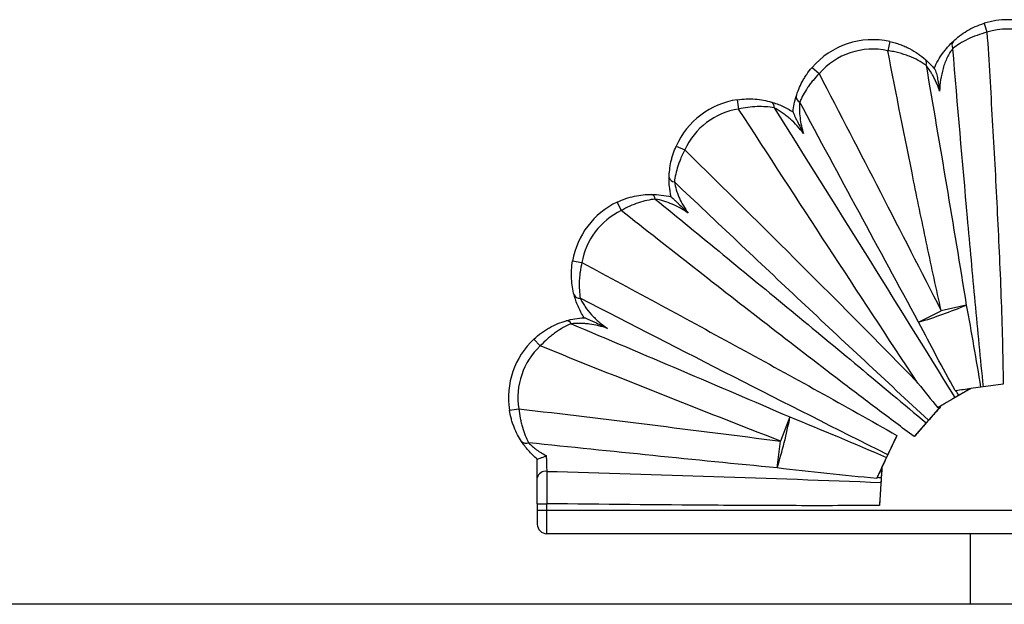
# Paper-space layout '_Izquierda' of a CAD drawing. Header units: millimetres. Extents: x 580 to 1680, y -627 to 712.
# Tile 9 of 10: x 1340 to 1549, y 588 to 712. Entities that reach past the tile are written whole.
import ezdxf

# ---------------------------------------------------------------- set-up
doc = ezdxf.new("R2010")
doc.units = ezdxf.units.MM

psp = doc.layouts.new('_Izquierda')

# ---------------------------------------------------------------- linework, layer by layer
at = {"color": 7, "linetype": 'Continuous', "lineweight": 25}
for p, q in [((1544.99, 710.95), (1545.58, 709.04)), ((1524.92, 707.08), (1524.49, 705.13)), ((1508.39, 701.55), (1509.91, 700.25)), ((1492.5, 694.71), (1492.8, 692.73)), ((1479.52, 684.87), (1481.35, 684.05)), ((1467, 672.97), (1467.85, 671.16)), ((1457.51, 660.46), (1459.48, 660.12)), ((1541.19, 651.1), (1535.84, 649.9)), ((1531.05, 647.47), (1535.84, 649.9)), ((1449.28, 643.87), (1450.65, 642.41)), ((1549.02, 634.28), (1542.17, 633.4)), ((1542.17, 633.4), (1535.65, 629.6)), ((1538.8, 632.96), (1538.97, 632.98)), ((1542.17, 633.4), (1542.16, 633.4)), ((1444.09, 628.76), (1446.07, 629.08)), ((1535.73, 629.52), (1530.13, 623.16)), ((1535.65, 629.6), (1535.73, 629.52)), ((1503.71, 627.33), (1501.72, 622.19)), ((1500.98, 616.5), (1501.72, 622.19)), ((1526.43, 623.39), (1523.26, 616.64)), ((1450, 614.41), (1450, 618.38)), ((1523.26, 616.64), (1522.73, 608.53)), ((1523.26, 616.64), (1523.26, 616.64)), ((1522.24, 614.47), (1522.14, 614.26)), ((1450, 608.91), (1452, 608.91)), ((1450, 608.91), (1450, 604.54)), ((1450, 607.54), (1650, 607.54)), ((1452, 602.54), (1452, 608.91)), ((1645, 602.54), (1452, 602.54)), ((1542, 602.54), (1542, 587.54)), ((1680, 587.54), (580, 587.54))]:
    psp.add_line(p, q, dxfattribs=at)
for centre, radius, start, end in [((1550, 694.71), 17, 72.8404, 107.1481), ((1550, 694.71), 15, 72.8404, 107.1481), ((1521.29, 690.47), 17, 77.6476, 139.3394), ((1521.29, 690.47), 15, 77.6476, 139.3394), ((1539.49, 706.3), 1.37, 140.2849, 210.1433), ((1531.65, 702.53), 1.11, 332.8387, 39.5262), ((1506.22, 695.35), 1.21, 177.9903, 248.8035), ((1495.03, 677.9), 17, 98.5435, 155.7908), ((1495.03, 677.9), 15, 98.5435, 155.7908), ((1499.2, 693.23), 1.15, 348.2382, 58.174), ((1479.24, 678.52), 1.25, 193.6427, 265.0715), ((1473.97, 673.54), 1.12, 3.6872, 72.9898), ((1474.27, 657.6), 17, 115.3145, 170.3342), ((1474.27, 657.6), 15, 115.3145, 170.3342), ((1458.96, 653.81), 1.26, 206.2968, 277.1766), ((1498.35, 754.84), 112.25, 286.9371, 292.4363), ((1456.22, 646.67), 1.1, 23.8981, 92.7631), ((1460.88, 631.44), 17, 133.005, 189.0675), ((1460.88, 631.44), 15, 133.005, 189.0675), ((1395.16, 648.93), 110.68, 342.9625, 348.749), ((1447.61, 623.03), 1.31, 223.7247, 295.1744), ((1451.74, 614.02), 1.78, 81.1028, 167.3943), ((1452, 604.54), 2, 180, 270)]:
    psp.add_arc(centre, radius, start, end, dxfattribs=at)
for points, knots in [([(1538.44, 707.18), (1538.84, 707.55), (1539.28, 707.92), (1540.25, 708.65), (1540.77, 709), (1541.87, 709.66), (1542.47, 709.97), (1543.69, 710.51), (1544.33, 710.75), (1544.99, 710.95)], [0, 0, 0, 0, 0.25, 0.25, 0.5, 0.5, 0.75, 0.75, 1, 1, 1, 1]), ([(1545.58, 709.04), (1544.85, 708.86), (1544.14, 708.63), (1542.78, 708.13), (1542.11, 707.85), (1540.88, 707.25), (1540.31, 706.93), (1539.23, 706.28), (1538.75, 705.94), (1538.31, 705.62)], [0, 0, 0, 0, 0.25, 0.25, 0.5, 0.5, 0.75, 0.75, 1, 1, 1, 1]), ([(1545.58, 709.04), (1545.97, 702.82), (1546.35, 696.59), (1547.06, 684.14), (1547.41, 677.91), (1548.03, 665.45), (1548.32, 659.22), (1548.67, 649.87), (1548.77, 646.75), (1548.93, 640.52), (1549, 637.4), (1549.02, 634.28)], [0, 0, 0, 0, 0.25, 0.25, 0.5, 0.5, 0.75, 0.75, 0.875, 0.875, 1, 1, 1, 1]), ([(1524.92, 707.08), (1525.3, 707), (1525.67, 706.9), (1526.39, 706.69), (1526.75, 706.57), (1527.45, 706.32), (1527.79, 706.18), (1528.47, 705.89), (1528.8, 705.73), (1529.76, 705.23), (1530.36, 704.86), (1531.49, 704.09), (1532.02, 703.68), (1532.51, 703.24)], [0, 0, 0, 0, 0.125, 0.125, 0.25, 0.25, 0.375, 0.375, 0.5, 0.5, 0.75, 0.75, 1, 1, 1, 1]), ([(1534.35, 701.35), (1534.6, 701.93), (1534.87, 702.5), (1535.49, 703.59), (1535.82, 704.12), (1536.36, 704.86), (1536.54, 705.1), (1536.92, 705.57), (1537.11, 705.8), (1537.69, 706.45), (1538.07, 706.83), (1538.44, 707.18)], [0, 0, 0, 0, 0.25, 0.25, 0.5, 0.5, 0.625, 0.625, 0.75, 0.75, 1, 1, 1, 1]), ([(1538.31, 705.62), (1538.11, 705.34), (1537.9, 705.04), (1537.51, 704.39), (1537.31, 704.03), (1536.96, 703.3), (1536.8, 702.93), (1536.5, 702.16), (1536.37, 701.77), (1536.02, 700.58), (1535.85, 699.78), (1535.6, 698.15), (1535.53, 697.33), (1535.51, 696.5)], [0, 0, 0, 0, 0.125, 0.125, 0.25, 0.25, 0.375, 0.375, 0.5, 0.5, 0.75, 0.75, 1, 1, 1, 1]), ([(1544.82, 633.73), (1544.22, 639.72), (1543.65, 645.7), (1542.53, 657.68), (1541.98, 663.67), (1540.37, 681.64), (1539.33, 693.63), (1538.31, 705.62)], [0, 0, 0, 0, 0.25, 0.25, 0.5, 0.5, 1, 1, 1, 1]), ([(1532.64, 702.02), (1532.12, 702.39), (1531.56, 702.74), (1530.35, 703.38), (1529.7, 703.68), (1528.66, 704.09), (1528.3, 704.22), (1527.58, 704.45), (1527.21, 704.56), (1526.45, 704.76), (1526.07, 704.85), (1525.29, 705), (1524.89, 705.07), (1524.49, 705.13)], [0, 0, 0, 0, 0.25, 0.25, 0.5, 0.5, 0.625, 0.625, 0.75, 0.75, 0.875, 0.875, 1, 1, 1, 1]), ([(1535.84, 649.9), (1534.81, 654.49), (1533.83, 659.08), (1531.88, 668.27), (1530.93, 672.88), (1528.12, 686.69), (1526.29, 695.9), (1524.49, 705.13)], [0, 0, 0, 0, 0.25, 0.25, 0.5, 0.5, 1, 1, 1, 1]), ([(1532.51, 703.24), (1532.84, 702.95), (1533.17, 702.64), (1533.83, 701.96), (1534.15, 701.59), (1534.47, 701.21)], [0, 0, 0, 0, 0.5, 0.5, 1, 1, 1, 1]), ([(1505.01, 695.39), (1505.17, 695.92), (1505.36, 696.45), (1505.79, 697.5), (1506.04, 698.02), (1506.47, 698.81), (1506.62, 699.07), (1506.93, 699.58), (1507.1, 699.84), (1507.61, 700.59), (1507.98, 701.08), (1508.39, 701.55)], [0, 0, 0, 0, 0.25, 0.25, 0.5, 0.5, 0.625, 0.625, 0.75, 0.75, 1, 1, 1, 1]), ([(1532.64, 702.02), (1534.09, 693.54), (1535.54, 685.05), (1538.39, 668.08), (1539.81, 659.59), (1541.19, 651.1)], [0, 0, 0, 0, 0.5, 0.5, 1, 1, 1, 1]), ([(1535.51, 696.5), (1535.35, 697.01), (1535.16, 697.51), (1534.76, 698.49), (1534.54, 698.97), (1534.17, 699.68), (1534.05, 699.91), (1533.78, 700.36), (1533.65, 700.59), (1533.23, 701.24), (1532.94, 701.65), (1532.64, 702.02)], [0, 0, 0, 0, 0.25, 0.25, 0.5, 0.5, 0.625, 0.625, 0.75, 0.75, 1, 1, 1, 1]), ([(1534.47, 701.21), (1534.43, 701.25), (1534.4, 701.29), (1534.36, 701.34), (1534.35, 701.35), (1534.35, 701.35)], [0, 0, 0, 0, 0.5, 0.5, 1, 1, 1, 1]), ([(1534.47, 701.21), (1534.5, 701.17), (1534.53, 701.12), (1534.59, 700.99), (1534.62, 700.92), (1534.71, 700.68), (1534.77, 700.49), (1534.87, 700.11), (1534.92, 699.91), (1535.01, 699.5), (1535.05, 699.29), (1535.18, 698.66), (1535.25, 698.23), (1535.39, 697.37), (1535.45, 696.94), (1535.51, 696.5)], [0, 0, 0, 0, 0.0625, 0.0625, 0.125, 0.125, 0.25, 0.25, 0.375, 0.375, 0.5, 0.5, 0.75, 0.75, 1, 1, 1, 1]), ([(1509.91, 700.25), (1509.44, 699.78), (1509.01, 699.3), (1508.4, 698.56), (1508.2, 698.31), (1507.83, 697.8), (1507.64, 697.55), (1507.12, 696.78), (1506.81, 696.26), (1506.25, 695.24), (1506, 694.73), (1505.78, 694.22)], [0, 0, 0, 0, 0.25, 0.25, 0.375, 0.375, 0.5, 0.5, 0.75, 0.75, 1, 1, 1, 1]), ([(1509.91, 700.25), (1514.25, 691.87), (1518.59, 683.49), (1527.24, 666.71), (1531.55, 658.31), (1535.84, 649.9)], [0, 0, 0, 0, 0.5, 0.5, 1, 1, 1, 1]), ([(1492.5, 694.71), (1493.14, 694.81), (1493.78, 694.86), (1495.05, 694.91), (1495.68, 694.9), (1497.53, 694.76), (1498.7, 694.54), (1499.81, 694.21)], [0, 0, 0, 0, 0.25, 0.25, 0.5, 0.5, 1, 1, 1, 1]), ([(1504.36, 692.1), (1504.42, 692.68), (1504.51, 693.25), (1504.72, 694.35), (1504.86, 694.88), (1505.01, 695.39)], [0, 0, 0, 0, 0.5, 0.5, 1, 1, 1, 1]), ([(1500.33, 693), (1499.76, 693.1), (1499.18, 693.17), (1497.98, 693.25), (1497.36, 693.27), (1496.09, 693.23), (1495.43, 693.17), (1494.12, 693), (1493.46, 692.88), (1492.8, 692.73)], [0, 0, 0, 0, 0.25, 0.25, 0.5, 0.5, 0.75, 0.75, 1, 1, 1, 1]), ([(1530.89, 634.54), (1524.48, 644.2), (1518.12, 653.89), (1505.43, 673.29), (1499.11, 683.01), (1492.8, 692.73)], [0, 0, 0, 0, 0.5, 0.5, 1, 1, 1, 1]), ([(1499.81, 694.21), (1500.56, 693.99), (1501.34, 693.71), (1502.49, 693.18), (1502.87, 692.99), (1503.63, 692.57), (1504, 692.34), (1504.36, 692.11)], [0, 0, 0, 0, 0.5, 0.5, 0.75, 0.75, 1, 1, 1, 1]), ([(1500.33, 693), (1506.77, 682.76), (1513.2, 672.51), (1526.01, 651.99), (1532.4, 641.72), (1538.74, 631.43)], [0, 0, 0, 0, 0.5, 0.5, 1, 1, 1, 1]), ([(1506.59, 687.51), (1506.17, 688.08), (1505.72, 688.63), (1504.77, 689.68), (1504.27, 690.18), (1503.47, 690.88), (1503.2, 691.11), (1502.65, 691.54), (1502.37, 691.75), (1501.5, 692.35), (1500.92, 692.7), (1500.33, 693)], [0, 0, 0, 0, 0.25, 0.25, 0.5, 0.5, 0.625, 0.625, 0.75, 0.75, 1, 1, 1, 1]), ([(1505.78, 694.22), (1505.73, 693.69), (1505.71, 693.14), (1505.72, 692.02), (1505.77, 691.44), (1505.91, 690.31), (1506.01, 689.74), (1506.26, 688.62), (1506.41, 688.06), (1506.59, 687.51)], [0, 0, 0, 0, 0.25, 0.25, 0.5, 0.5, 0.75, 0.75, 1, 1, 1, 1]), ([(1504.36, 692.1), (1504.36, 692.08), (1504.4, 691.97), (1504.52, 691.68), (1504.61, 691.49), (1504.78, 691.11), (1504.88, 690.9), (1505.08, 690.49), (1505.19, 690.28), (1505.5, 689.64), (1505.72, 689.22), (1506.15, 688.37), (1506.37, 687.94), (1506.59, 687.51)], [0, 0, 0, 0, 0.125, 0.125, 0.25, 0.25, 0.375, 0.375, 0.5, 0.5, 0.75, 0.75, 1, 1, 1, 1]), ([(1478.03, 678.22), (1478.04, 678.75), (1478.08, 679.29), (1478.2, 680.39), (1478.29, 680.94), (1478.48, 681.79), (1478.55, 682.07), (1478.7, 682.64), (1478.79, 682.92), (1479.06, 683.76), (1479.28, 684.32), (1479.52, 684.87)], [0, 0, 0, 0, 0.25, 0.25, 0.5, 0.5, 0.625, 0.625, 0.75, 0.75, 1, 1, 1, 1]), ([(1481.35, 684.05), (1481.05, 683.48), (1480.77, 682.91), (1480.41, 682.05), (1480.29, 681.76), (1480.08, 681.18), (1479.98, 680.89), (1479.7, 680.03), (1479.55, 679.46), (1479.3, 678.35), (1479.21, 677.8), (1479.14, 677.27)], [0, 0, 0, 0, 0.25, 0.25, 0.375, 0.375, 0.5, 0.5, 0.75, 0.75, 1, 1, 1, 1]), ([(1481.35, 684.05), (1489.68, 675.87), (1497.98, 667.67), (1510.39, 655.31), (1514.52, 651.18), (1522.74, 642.9), (1526.83, 638.74), (1530.89, 634.54)], [0, 0, 0, 0, 0.5, 0.5, 0.75, 0.75, 1, 1, 1, 1]), ([(1478.46, 674.08), (1478.38, 674.43), (1478.31, 674.78), (1478.2, 675.49), (1478.15, 675.85), (1478.04, 676.9), (1478.02, 677.57), (1478.03, 678.22)], [0, 0, 0, 0, 0.25, 0.25, 0.5, 0.5, 1, 1, 1, 1]), ([(1533.18, 626.63), (1528.64, 630.81), (1524.12, 635.01), (1515.09, 643.43), (1510.58, 647.65), (1497.08, 660.32), (1488.1, 668.79), (1479.14, 677.27)], [0, 0, 0, 0, 0.25, 0.25, 0.5, 0.5, 1, 1, 1, 1]), ([(1479.14, 677.27), (1479.23, 676.72), (1479.37, 676.14), (1479.64, 675.27), (1479.74, 674.97), (1479.96, 674.4), (1480.08, 674.11), (1480.46, 673.27), (1480.74, 672.72), (1481.37, 671.65), (1481.71, 671.13), (1482.08, 670.62)], [0, 0, 0, 0, 0.25, 0.25, 0.375, 0.375, 0.5, 0.5, 0.75, 0.75, 1, 1, 1, 1]), ([(1467, 672.97), (1467.59, 673.25), (1468.2, 673.5), (1469.42, 673.91), (1470.05, 674.08), (1471.89, 674.48), (1473.1, 674.61), (1474.3, 674.6)], [0, 0, 0, 0, 0.25, 0.25, 0.5, 0.5, 1, 1, 1, 1]), ([(1474.3, 674.6), (1474.97, 674.6), (1475.65, 674.56), (1477.05, 674.39), (1477.76, 674.25), (1478.47, 674.08)], [0, 0, 0, 0, 0.5, 0.5, 1, 1, 1, 1]), ([(1478.47, 674.08), (1478.48, 674.07), (1478.56, 674), (1478.79, 673.8), (1478.93, 673.66), (1479.23, 673.38), (1479.39, 673.22), (1479.71, 672.91), (1479.88, 672.75), (1480.38, 672.27), (1480.72, 671.94), (1481.4, 671.29), (1481.73, 670.96), (1482.08, 670.62)], [0, 0, 0, 0, 0.125, 0.125, 0.25, 0.25, 0.375, 0.375, 0.5, 0.5, 0.75, 0.75, 1, 1, 1, 1]), ([(1475.08, 673.61), (1474.5, 673.54), (1473.91, 673.45), (1472.71, 673.18), (1472.11, 673.02), (1470.89, 672.61), (1470.27, 672.37), (1469.05, 671.82), (1468.44, 671.51), (1467.85, 671.16)], [0, 0, 0, 0, 0.25, 0.25, 0.5, 0.5, 0.75, 0.75, 1, 1, 1, 1]), ([(1475.08, 673.61), (1484.72, 665.73), (1494.35, 657.84), (1508.75, 645.96), (1513.55, 641.99), (1523.12, 634.04), (1527.9, 630.06), (1532.67, 626.06)], [0, 0, 0, 0, 0.5, 0.5, 0.75, 0.75, 1, 1, 1, 1]), ([(1482.08, 670.62), (1481.54, 670.99), (1480.99, 671.33), (1479.87, 671.96), (1479.29, 672.24), (1478.11, 672.75), (1477.5, 672.98), (1476.29, 673.35), (1475.68, 673.5), (1475.08, 673.61)], [0, 0, 0, 0, 0.25, 0.25, 0.5, 0.5, 0.75, 0.75, 1, 1, 1, 1]), ([(1530.13, 623.16), (1527.49, 625.1), (1524.86, 627.06), (1519.63, 631), (1517.02, 632.98), (1509.2, 638.93), (1504.01, 642.93), (1488.47, 654.97), (1478.15, 663.06), (1467.85, 671.16)], [0, 0, 0, 0, 0.125, 0.125, 0.25, 0.25, 0.5, 0.5, 1, 1, 1, 1]), ([(1457.83, 653.25), (1457.69, 653.78), (1457.57, 654.34), (1457.39, 655.48), (1457.32, 656.07), (1457.27, 656.99), (1457.26, 657.31), (1457.27, 657.93), (1457.27, 658.24), (1457.33, 659.19), (1457.4, 659.82), (1457.51, 660.46)], [0, 0, 0, 0, 0.25, 0.25, 0.5, 0.5, 0.625, 0.625, 0.75, 0.75, 1, 1, 1, 1]), ([(1459.48, 660.12), (1459.32, 659.45), (1459.2, 658.78), (1459.06, 657.79), (1459.02, 657.46), (1458.96, 656.8), (1458.94, 656.47), (1458.9, 655.5), (1458.91, 654.88), (1458.98, 653.68), (1459.04, 653.1), (1459.12, 652.56)], [0, 0, 0, 0, 0.25, 0.25, 0.375, 0.375, 0.5, 0.5, 0.75, 0.75, 1, 1, 1, 1]), ([(1459.48, 660.12), (1470.69, 654.1), (1481.89, 648.05), (1498.64, 638.9), (1504.22, 635.84), (1515.35, 629.66), (1520.9, 626.55), (1526.43, 623.39)], [0, 0, 0, 0, 0.5, 0.5, 0.75, 0.75, 1, 1, 1, 1]), ([(1459.96, 648.42), (1459.46, 649.2), (1459.03, 650.01), (1458.31, 651.66), (1458.04, 652.48), (1457.83, 653.25)], [0, 0, 0, 0, 0.5, 0.5, 1, 1, 1, 1]), ([(1524.5, 619.3), (1513.56, 624.76), (1502.66, 630.29), (1480.87, 641.39), (1469.99, 646.96), (1459.12, 652.56)], [0, 0, 0, 0, 0.5, 0.5, 1, 1, 1, 1]), ([(1459.12, 652.56), (1459.26, 652.26), (1459.42, 651.96), (1459.77, 651.35), (1459.97, 651.05), (1460.59, 650.14), (1461.05, 649.57), (1461.8, 648.75), (1462.06, 648.49), (1462.6, 647.97), (1462.87, 647.73), (1463.72, 647.01), (1464.31, 646.57), (1464.92, 646.15)], [0, 0, 0, 0, 0.125, 0.125, 0.25, 0.25, 0.5, 0.5, 0.625, 0.625, 0.75, 0.75, 1, 1, 1, 1]), ([(1541.19, 651.1), (1541.72, 648.19), (1542.24, 645.29), (1543.25, 639.47), (1543.74, 636.57), (1544.21, 633.66)], [0, 0, 0, 0, 0.5, 0.5, 1, 1, 1, 1]), ([(1449.28, 643.87), (1449.8, 644.35), (1450.33, 644.79), (1451.17, 645.4), (1451.45, 645.59), (1452.03, 645.96), (1452.32, 646.13), (1453.2, 646.62), (1453.78, 646.91), (1454.97, 647.4), (1455.57, 647.6), (1456.17, 647.78)], [0, 0, 0, 0, 0.25, 0.25, 0.375, 0.375, 0.5, 0.5, 0.75, 0.75, 1, 1, 1, 1]), ([(1457.23, 647.12), (1456.66, 646.89), (1456.1, 646.62), (1454.97, 645.99), (1454.41, 645.64), (1453.57, 645.05), (1453.29, 644.84), (1452.73, 644.4), (1452.46, 644.17), (1451.66, 643.46), (1451.14, 642.95), (1450.65, 642.41)], [0, 0, 0, 0, 0.25, 0.25, 0.5, 0.5, 0.625, 0.625, 0.75, 0.75, 1, 1, 1, 1]), ([(1456.17, 647.78), (1456.75, 647.95), (1457.37, 648.09), (1458.65, 648.31), (1459.32, 648.38), (1459.99, 648.42)], [0, 0, 0, 0, 0.5, 0.5, 1, 1, 1, 1]), ([(1464.92, 646.15), (1464.3, 646.36), (1463.66, 646.54), (1462.38, 646.85), (1461.73, 646.97), (1460.75, 647.09), (1460.43, 647.13), (1459.77, 647.18), (1459.44, 647.19), (1458.47, 647.21), (1457.84, 647.18), (1457.23, 647.12)], [0, 0, 0, 0, 0.25, 0.25, 0.5, 0.5, 0.625, 0.625, 0.75, 0.75, 1, 1, 1, 1]), ([(1457.23, 647.12), (1464.98, 643.84), (1472.74, 640.56), (1488.23, 633.97), (1495.97, 630.66), (1503.71, 627.33)], [0, 0, 0, 0, 0.5, 0.5, 1, 1, 1, 1]), ([(1459.99, 648.42), (1460.01, 648.42), (1460.06, 648.41), (1460.18, 648.37), (1460.26, 648.34), (1460.43, 648.28), (1460.52, 648.24), (1460.72, 648.16), (1460.82, 648.11), (1461.13, 647.97), (1461.35, 647.88), (1461.78, 647.67), (1462.01, 647.57), (1462.67, 647.25), (1463.12, 647.03), (1463.8, 646.7), (1464.02, 646.59), (1464.47, 646.37), (1464.7, 646.26), (1464.92, 646.15)], [0, 0, 0, 0, 0.0625, 0.0625, 0.125, 0.125, 0.1875, 0.1875, 0.25, 0.25, 0.375, 0.375, 0.5, 0.5, 0.75, 0.75, 0.875, 0.875, 1, 1, 1, 1]), ([(1501.72, 622.19), (1493.18, 625.5), (1484.66, 628.85), (1467.64, 635.6), (1459.14, 639), (1450.65, 642.41)], [0, 0, 0, 0, 0.5, 0.5, 1, 1, 1, 1]), ([(1542.16, 633.4), (1541.71, 633.14), (1541.27, 632.88), (1540.4, 632.38), (1539.97, 632.14), (1539.57, 631.91)], [0, 0, 0, 0, 0.5, 0.5, 1, 1, 1, 1]), ([(1538.74, 631.43), (1538.18, 631.09), (1537.6, 630.75), (1536.38, 630.04), (1535.75, 629.67), (1535.11, 629.29)], [0, 0, 0, 0, 0.5, 0.5, 1, 1, 1, 1]), ([(1539.57, 631.91), (1539.44, 631.84), (1539.29, 631.75), (1539.01, 631.58), (1538.86, 631.5), (1538.74, 631.43)], [0, 0, 0, 0, 0.5, 0.5, 1, 1, 1, 1]), ([(1446.66, 622.12), (1446.37, 622.57), (1446.08, 623.05), (1445.55, 624.07), (1445.3, 624.6), (1444.97, 625.45), (1444.86, 625.74), (1444.66, 626.32), (1444.57, 626.62), (1444.33, 627.52), (1444.19, 628.13), (1444.09, 628.76)], [0, 0, 0, 0, 0.25, 0.25, 0.5, 0.5, 0.625, 0.625, 0.75, 0.75, 1, 1, 1, 1]), ([(1446.07, 629.08), (1446.14, 628.39), (1446.24, 627.72), (1446.44, 626.74), (1446.51, 626.41), (1446.67, 625.77), (1446.76, 625.46), (1447.03, 624.53), (1447.24, 623.95), (1447.68, 622.84), (1447.92, 622.32), (1448.17, 621.84)], [0, 0, 0, 0, 0.25, 0.25, 0.375, 0.375, 0.5, 0.5, 0.75, 0.75, 1, 1, 1, 1]), ([(1446.07, 629.08), (1455.35, 627.97), (1464.62, 626.84), (1483.17, 624.56), (1492.45, 623.39), (1501.72, 622.19)], [0, 0, 0, 0, 0.5, 0.5, 1, 1, 1, 1]), ([(1535.73, 629.52), (1535.29, 629.02), (1534.86, 628.53), (1534.22, 627.81), (1534.01, 627.57), (1533.59, 627.1), (1533.38, 626.86), (1533.18, 626.63)], [0, 0, 0, 0, 0.5, 0.5, 0.75, 0.75, 1, 1, 1, 1]), ([(1532.67, 626.06), (1532.27, 625.59), (1531.85, 625.12), (1531.22, 624.4), (1531, 624.15), (1530.57, 623.66), (1530.35, 623.41), (1530.13, 623.16)], [0, 0, 0, 0, 0.5, 0.5, 0.75, 0.75, 1, 1, 1, 1]), ([(1533.18, 626.63), (1533.1, 626.54), (1533.01, 626.44), (1532.84, 626.25), (1532.75, 626.15), (1532.67, 626.06)], [0, 0, 0, 0, 0.5, 0.5, 1, 1, 1, 1]), ([(1450, 618.38), (1449.32, 618.94), (1448.69, 619.56), (1447.56, 620.84), (1447.07, 621.49), (1446.66, 622.12)], [0, 0, 0, 0, 0.5, 0.5, 1, 1, 1, 1]), ([(1500.98, 616.5), (1492.17, 617.36), (1483.37, 618.24), (1465.77, 620.02), (1456.97, 620.93), (1448.17, 621.84)], [0, 0, 0, 0, 0.5, 0.5, 1, 1, 1, 1]), ([(1448.17, 621.84), (1448.41, 621.59), (1448.67, 621.34), (1449.25, 620.84), (1449.55, 620.59), (1450.51, 619.9), (1451.2, 619.48), (1451.92, 619.11)], [0, 0, 0, 0, 0.25, 0.25, 0.5, 0.5, 1, 1, 1, 1]), ([(1526.43, 623.39), (1526.09, 622.68), (1525.76, 621.98), (1525.12, 620.61), (1524.8, 619.94), (1524.5, 619.3)], [0, 0, 0, 0, 0.5, 0.5, 1, 1, 1, 1]), ([(1450, 618.38), (1450.01, 618.37), (1450.03, 618.37), (1450.09, 618.38), (1450.13, 618.4), (1450.29, 618.45), (1450.44, 618.5), (1450.8, 618.64), (1451.01, 618.73), (1451.45, 618.91), (1451.68, 619.01), (1451.92, 619.11)], [0, 0, 0, 0, 0.125, 0.125, 0.25, 0.25, 0.5, 0.5, 0.75, 0.75, 1, 1, 1, 1]), ([(1451.92, 619.11), (1451.92, 618.81), (1451.93, 618.51), (1451.95, 617.91), (1451.96, 617.61), (1451.98, 617.04), (1451.99, 616.77), (1452, 616.24), (1452.01, 616), (1452.02, 615.78)], [0, 0, 0, 0, 0.25, 0.25, 0.5, 0.5, 0.75, 0.75, 1, 1, 1, 1]), ([(1524.23, 618.73), (1523.88, 617.98), (1523.54, 617.23), (1523.01, 616.11), (1522.83, 615.73), (1522.48, 614.99), (1522.31, 614.62), (1522.14, 614.26)], [0, 0, 0, 0, 0.5, 0.5, 0.75, 0.75, 1, 1, 1, 1]), ([(1524.5, 619.3), (1524.46, 619.22), (1524.42, 619.12), (1524.32, 618.92), (1524.28, 618.82), (1524.23, 618.73)], [0, 0, 0, 0, 0.5, 0.5, 1, 1, 1, 1]), ([(1452.02, 615.78), (1452.02, 615.32), (1452.01, 614.32), (1452.01, 613.21), (1452.01, 612.02), (1452.01, 611.42), (1452, 610.49), (1452, 610.18), (1452, 609.55), (1452, 609.23), (1452, 608.91)], [0, 0, 0, 0, 0.25, 0.5, 0.5, 0.75, 0.75, 0.875, 0.875, 1, 1, 1, 1]), ([(1452.02, 615.78), (1463.86, 615.44), (1475.7, 615.08), (1499.37, 614.3), (1511.21, 613.89), (1523.04, 613.42)], [0, 0, 0, 0, 0.5, 0.5, 1, 1, 1, 1]), ([(1523.26, 616.64), (1523.23, 616.25), (1523.21, 615.86), (1523.16, 615.11), (1523.13, 614.75), (1523.1, 614.39)], [0, 0, 0, 0, 0.5, 0.5, 1, 1, 1, 1]), ([(1450, 608.91), (1450, 609.42), (1450, 609.93), (1450, 610.92), (1450, 611.4), (1450, 612.35), (1450, 613.24), (1450, 614.04), (1450, 614.41)], [0, 0, 0, 0, 0.25, 0.25, 0.5, 0.5, 0.75, 1, 1, 1, 1]), ([(1523.04, 613.42), (1522.99, 612.67), (1522.95, 611.88), (1522.87, 610.65), (1522.84, 610.23), (1522.78, 609.38), (1522.76, 608.96), (1522.73, 608.53)], [0, 0, 0, 0, 0.5, 0.5, 0.75, 0.75, 1, 1, 1, 1]), ([(1523.1, 614.39), (1523.09, 614.24), (1523.08, 614.07), (1523.06, 613.73), (1523.05, 613.57), (1523.04, 613.42)], [0, 0, 0, 0, 0.5, 0.5, 1, 1, 1, 1]), ([(1522.73, 608.53), (1516.83, 608.49), (1510.94, 608.48), (1499.15, 608.5), (1493.26, 608.53), (1475.58, 608.65), (1463.79, 608.77), (1452, 608.91)], [0, 0, 0, 0, 0.25, 0.25, 0.5, 0.5, 1, 1, 1, 1])]:
    psp.add_open_spline(points, degree=3, knots=knots, dxfattribs=at)
for points in [[(1531.05, 647.47), (1522.58, 663.02), (1514.17, 678.61), (1505.78, 694.22)], [(1538.8, 632.96), (1536.16, 637.76), (1533.58, 642.6), (1531.05, 647.47)], [(1530.89, 634.54), (1532.3, 632.8), (1533.71, 631.05), (1535.11, 629.29)], [(1538.97, 632.98), (1539.98, 633.12), (1541.05, 633.25), (1542.16, 633.4)], [(1539.57, 631.91), (1539.37, 632.27), (1539.17, 632.62), (1538.97, 632.98)], [(1535.65, 629.6), (1535.47, 629.5), (1535.29, 629.4), (1535.11, 629.29)], [(1503.71, 627.33), (1510.58, 624.54), (1517.43, 621.68), (1524.23, 618.73)], [(1522.14, 614.26), (1515.08, 614.92), (1508.03, 615.67), (1500.98, 616.5)], [(1522.24, 614.47), (1522.57, 615.16), (1522.91, 615.88), (1523.26, 616.64)], [(1523.1, 614.39), (1522.82, 614.42), (1522.53, 614.44), (1522.24, 614.47)]]:
    psp.add_open_spline(points, degree=3, dxfattribs=at)

doc.saveas('drawing.dxf')
